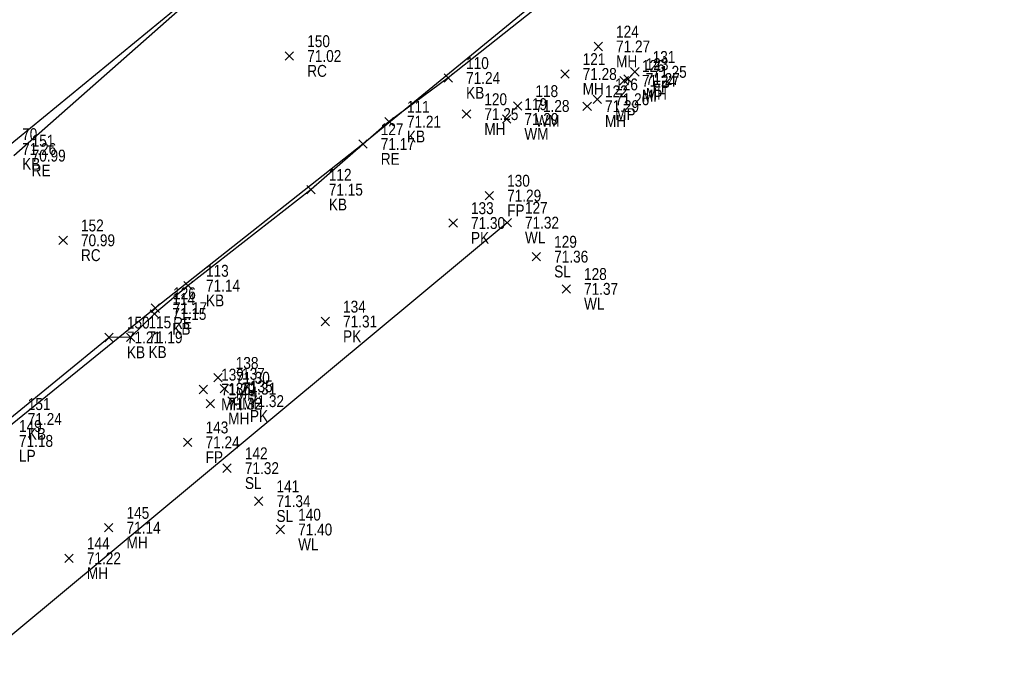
# Model space of a CAD drawing. Header units: feet. Extents: x 663429 to 663605, y 733160 to 733290.
# Tile 44 of 45: x 663587 to 663604, y 733259 to 733270. Entities that reach past the tile are written whole.
import ezdxf

# ---------------------------------------------------------------- set-up
doc = ezdxf.new("R2010")
doc.units = ezdxf.units.FT
doc.header["$MEASUREMENT"] = 0
doc.layers.get('0').update_dxf_attribs({"linetype": 'CONTINUOUS'})
for name, color, linetype in [('KERB', 7, 'CONTINUOUS'), ('LAMPOST', 7, 'CONTINUOUS'), ('MANHOLE', 7, 'CONTINUOUS'), ('MINI PILLAR', 7, 'CONTINUOUS'), ('PNTDESC', 3, 'CONTINUOUS'), ('PNTELEV', 5, 'CONTINUOUS'), ('PNTNO', 7, 'CONTINUOUS'), ('PNTS', 1, 'CONTINUOUS'), ('ROAD EDGE', 1, 'CONTINUOUS'), ('SPOT LEVEL', 7, 'CONTINUOUS'), ('WALL', 7, 'CONTINUOUS'), ('WATER METER', 7, 'CONTINUOUS')]:
    doc.layers.add(name, color=color, linetype=linetype)
doc.styles.add('PTXT', font='ARIALN.TTF', dxfattribs={"width": 0.75})

# ---------------------------------------------------------------- blocks, each defined once
blk = doc.blocks.new('SPT10')
at = {"color": 0, "linetype": 'Continuous'}
for p, q in [((-0.354, -0.354), (0.354, 0.354)), ((0.354, -0.354), (-0.354, 0.354))]:
    blk.add_line(p, q, dxfattribs=at)
blk = doc.blocks.new('SRVPNO2')
at = {"layer": 'PNTDESC', "style": 'PTXT'}
blk.add_attdef('DESC2', (1.5, -1.75), '', height=1, dxfattribs=at)
at = {"layer": 'PNTNO', "style": 'PTXT'}
for tag in ['ELEV2', 'PT#']:
    blk.add_attdef(tag, (1.5, 0.75), '', height=1, dxfattribs=at)

msp = doc.modelspace()

# ---------------------------------------------------------------- linework, layer by layer
at = {"color": 1, "linetype": 'ByBlock'}
msp.add_polyline3d([(663587.026, 733267.572, 70.986), (663590.634, 733270.763, 70.996), (663595.055, 733274.246, 71.076), (663595.42, 733274.808, 71.194), (663595.697, 733275.666, 71.261), (663595.611, 733276.076, 71.267), (663599.598, 733279.355, 71.282), (663603.705, 733274.42, 71.288), (663599.776, 733271.238, 71.247), (663599.496, 733271.504, 71.274), (663598.887, 733271.972, 71.278), (663598.293, 733271.991, 71.269), (663597.896, 733271.862, 71.205), (663592.905, 733267.767, 71.171), (663589.408, 733265.004, 71.17), (663584.44, 733260.977, 71.067)], dxfattribs=at)
at = {"linetype": 'ByBlock'}
for points in [[(663596.601, 733270.679, 71.268), (663594.342, 733268.88, 71.242), (663593.346, 733268.144, 71.213), (663592.03, 733266.999, 71.154), (663589.962, 733265.383, 71.136), (663589.395, 733264.906, 71.151), (663588.993, 733264.514, 71.191), (663588.63, 733264.51, 71.21), (663586.961, 733263.138, 71.24)], [(663586.866, 733267.683, 71.258), (663590.37, 733270.559, 71.186)], [(663595.333, 733266.443, 71.324), (663578.081, 733252.09, 71.62), (663573.641, 733248.493, 71.636), (663568.948, 733244.461, 71.547), (663564.495, 733241.015, 71.57), (663556.419, 733234.428, 71.933), (663552.066, 733230.916, 71.948), (663547.151, 733226.853, 71.926), (663542.895, 733223.289, 71.934), (663534.343, 733216.748, 72.23), (663529.952, 733213.282, 72.3), (663524.942, 733209.031, 72.237), (663520.673, 733205.554, 72.258), (663513.258, 733203.154, 72.534), (663507.803, 733202.218, 72.557), (663501.626, 733201.165, 72.587), (663496.074, 733200.201, 72.553)]]:
    msp.add_polyline3d(points, dxfattribs=at)
at = {"layer": 'KERB'}
for p in [(663594.342, 733268.88, 71.242), (663593.346, 733268.144, 71.213), (663592.03, 733266.999, 71.154), (663589.962, 733265.383, 71.136), (663589.395, 733264.906, 71.151), (663588.63, 733264.51, 71.21), (663588.993, 733264.514, 71.191)]:
    msp.add_point(p, dxfattribs=at)
at = {"layer": 'MANHOLE'}
for p in [(663596.867, 733269.41, 71.273), (663596.305, 733268.947, 71.279), (663597.367, 733268.862, 71.267), (663596.681, 733268.404, 71.291), (663594.649, 733268.271, 71.253), (663590.463, 733263.831, 71.299), (663590.217, 733263.634, 71.292), (663590.57, 733263.648, 71.314), (663590.335, 733263.395, 71.316), (663588.624, 733261.307, 71.144), (663587.956, 733260.792, 71.22)]:
    msp.add_point(p, dxfattribs=at)
at = {"layer": 'MINI PILLAR'}
for p in [(663597.303, 733268.832, 71.238), (663596.852, 733268.521, 71.262)]:
    msp.add_point(p, dxfattribs=at)
at = {"layer": 'PNTS'}
for p in [(663591.667, 733269.249, 71.017), (663597.483, 733268.983, 71.254), (663595.033, 733266.899, 71.294), (663594.424, 733266.437, 71.301), (663587.857, 733266.146, 70.995), (663592.27, 733264.779, 71.313), (663590.702, 733263.438, 71.317), (663589.955, 733262.745, 71.244)]:
    msp.add_point(p, dxfattribs=at)
at = {"layer": 'ROAD EDGE'}
for p in [(663592.905, 733267.767, 71.171), (663589.408, 733265.004, 71.17)]:
    msp.add_point(p, dxfattribs=at)
at = {"layer": 'SPOT LEVEL'}
for p in [(663595.825, 733265.871, 71.356), (663590.617, 733262.309, 71.324), (663591.149, 733261.754, 71.339)]:
    msp.add_point(p, dxfattribs=at)
at = {"layer": 'WALL'}
for p in [(663595.333, 733266.443, 71.324), (663596.328, 733265.328, 71.367), (663591.514, 733261.277, 71.404)]:
    msp.add_point(p, dxfattribs=at)
at = {"layer": 'WATER METER'}
for p in [(663595.509, 733268.408, 71.282), (663595.323, 733268.189, 71.286)]:
    msp.add_point(p, dxfattribs=at)

# ---------------------------------------------------------------- block references
at = {"layer": 'KERB'}
ref = msp.add_blockref('SRVPNO2', (663594.342, 733268.88, 71.242), dxfattribs=dict(at, xscale=0.2, yscale=0.2, zscale=0.2))
ref.add_attrib('PT#', '110', (663594.642, 733269.03, 56.994), dxfattribs={"layer": 'PNTNO', "height": 0.2, "style": 'PTXT'})
ref.add_attrib('ELEV2', '71.24', (663594.642, 733268.78, 56.994), dxfattribs={"layer": 'PNTELEV', "height": 0.2, "style": 'PTXT'})
ref.add_attrib('DESC2', 'KB', (663594.642, 733268.53, 56.994), dxfattribs={"layer": 'PNTDESC', "height": 0.2, "style": 'PTXT'})
at = {"layer": 'KERB', "xscale": 0.2, "yscale": 0.2, "zscale": 0.2}
for p in [(663594.342, 733268.88, 71.242), (663593.346, 733268.144, 71.213), (663592.03, 733266.999, 71.154), (663589.962, 733265.383, 71.136), (663589.395, 733264.906, 71.151), (663588.63, 733264.51, 71.21), (663588.993, 733264.514, 71.191)]:
    msp.add_blockref('SPT10', p, dxfattribs=at)
at = {"layer": 'KERB'}
ref = msp.add_blockref('SRVPNO2', (663593.346, 733268.144, 71.213), dxfattribs=dict(at, xscale=0.2, yscale=0.2, zscale=0.2))
ref.add_attrib('PT#', '111', (663593.646, 733268.294, 56.971), dxfattribs={"layer": 'PNTNO', "height": 0.2, "style": 'PTXT'})
ref.add_attrib('ELEV2', '71.21', (663593.646, 733268.044, 56.971), dxfattribs={"layer": 'PNTELEV', "height": 0.2, "style": 'PTXT'})
ref.add_attrib('DESC2', 'KB', (663593.646, 733267.794, 56.971), dxfattribs={"layer": 'PNTDESC', "height": 0.2, "style": 'PTXT'})
ref = msp.add_blockref('SRVPNO2', (663586.866, 733267.683, 71.258), dxfattribs=dict(at, xscale=0.2, yscale=0.2, zscale=0.2))
ref.add_attrib('PT#', '70', (663587.166, 733267.833, 57.006), dxfattribs={"layer": 'PNTNO', "height": 0.2, "style": 'PTXT'})
ref.add_attrib('ELEV2', '71.26', (663587.166, 733267.583, 57.006), dxfattribs={"layer": 'PNTELEV', "height": 0.2, "style": 'PTXT'})
ref.add_attrib('DESC2', 'KB', (663587.166, 733267.333, 57.006), dxfattribs={"layer": 'PNTDESC', "height": 0.2, "style": 'PTXT'})
ref = msp.add_blockref('SRVPNO2', (663592.03, 733266.999, 71.154), dxfattribs=dict(at, xscale=0.2, yscale=0.2, zscale=0.2))
ref.add_attrib('PT#', '112', (663592.33, 733267.149, 56.923), dxfattribs={"layer": 'PNTNO', "height": 0.2, "style": 'PTXT'})
ref.add_attrib('ELEV2', '71.15', (663592.33, 733266.899, 56.923), dxfattribs={"layer": 'PNTELEV', "height": 0.2, "style": 'PTXT'})
ref.add_attrib('DESC2', 'KB', (663592.33, 733266.649, 56.923), dxfattribs={"layer": 'PNTDESC', "height": 0.2, "style": 'PTXT'})
ref = msp.add_blockref('SRVPNO2', (663589.962, 733265.383, 71.136), dxfattribs=dict(at, xscale=0.2, yscale=0.2, zscale=0.2))
ref.add_attrib('PT#', '113', (663590.262, 733265.533, 56.909), dxfattribs={"layer": 'PNTNO', "height": 0.2, "style": 'PTXT'})
ref.add_attrib('ELEV2', '71.14', (663590.262, 733265.283, 56.909), dxfattribs={"layer": 'PNTELEV', "height": 0.2, "style": 'PTXT'})
ref.add_attrib('DESC2', 'KB', (663590.262, 733265.033, 56.909), dxfattribs={"layer": 'PNTDESC', "height": 0.2, "style": 'PTXT'})
ref = msp.add_blockref('SRVPNO2', (663589.395, 733264.906, 71.151), dxfattribs=dict(at, xscale=0.2, yscale=0.2, zscale=0.2))
ref.add_attrib('PT#', '114', (663589.695, 733265.056, 56.921), dxfattribs={"layer": 'PNTNO', "height": 0.2, "style": 'PTXT'})
ref.add_attrib('ELEV2', '71.15', (663589.695, 733264.806, 56.921), dxfattribs={"layer": 'PNTELEV', "height": 0.2, "style": 'PTXT'})
ref.add_attrib('DESC2', 'KB', (663589.695, 733264.556, 56.921), dxfattribs={"layer": 'PNTDESC', "height": 0.2, "style": 'PTXT'})
ref = msp.add_blockref('SRVPNO2', (663588.63, 733264.51, 71.21), dxfattribs=dict(at, xscale=0.2, yscale=0.2, zscale=0.2))
ref.add_attrib('PT#', '150', (663588.93, 733264.66, 56.968), dxfattribs={"layer": 'PNTNO', "height": 0.2, "style": 'PTXT'})
ref.add_attrib('ELEV2', '71.21', (663588.93, 733264.41, 56.968), dxfattribs={"layer": 'PNTELEV', "height": 0.2, "style": 'PTXT'})
ref.add_attrib('DESC2', 'KB', (663588.93, 733264.16, 56.968), dxfattribs={"layer": 'PNTDESC', "height": 0.2, "style": 'PTXT'})
ref = msp.add_blockref('SRVPNO2', (663588.993, 733264.514, 71.191), dxfattribs=dict(at, xscale=0.2, yscale=0.2, zscale=0.2))
ref.add_attrib('PT#', '115', (663589.293, 733264.664, 56.952), dxfattribs={"layer": 'PNTNO', "height": 0.2, "style": 'PTXT'})
ref.add_attrib('ELEV2', '71.19', (663589.293, 733264.414, 56.952), dxfattribs={"layer": 'PNTELEV', "height": 0.2, "style": 'PTXT'})
ref.add_attrib('DESC2', 'KB', (663589.293, 733264.164, 56.952), dxfattribs={"layer": 'PNTDESC', "height": 0.2, "style": 'PTXT'})
ref = msp.add_blockref('SRVPNO2', (663586.961, 733263.138, 71.24), dxfattribs=dict(at, xscale=0.2, yscale=0.2, zscale=0.2))
ref.add_attrib('PT#', '151', (663587.261, 733263.288, 56.992), dxfattribs={"layer": 'PNTNO', "height": 0.2, "style": 'PTXT'})
ref.add_attrib('ELEV2', '71.24', (663587.261, 733263.038, 56.992), dxfattribs={"layer": 'PNTELEV', "height": 0.2, "style": 'PTXT'})
ref.add_attrib('DESC2', 'KB', (663587.261, 733262.788, 56.992), dxfattribs={"layer": 'PNTDESC', "height": 0.2, "style": 'PTXT'})
at = {"layer": 'LAMPOST'}
ref = msp.add_blockref('SRVPNO2', (663586.813, 733262.768, 71.179), dxfattribs=dict(at, xscale=0.2, yscale=0.2, zscale=0.2))
ref.add_attrib('PT#', '149', (663587.113, 733262.918, 56.943), dxfattribs={"layer": 'PNTNO', "height": 0.2, "style": 'PTXT'})
ref.add_attrib('ELEV2', '71.18', (663587.113, 733262.668, 56.943), dxfattribs={"layer": 'PNTELEV', "height": 0.2, "style": 'PTXT'})
ref.add_attrib('DESC2', 'LP', (663587.113, 733262.418, 56.943), dxfattribs={"layer": 'PNTDESC', "height": 0.2, "style": 'PTXT'})
at = {"layer": 'MANHOLE'}
ref = msp.add_blockref('SRVPNO2', (663596.867, 733269.41, 71.273), dxfattribs=dict(at, xscale=0.2, yscale=0.2, zscale=0.2))
ref.add_attrib('PT#', '124', (663597.167, 733269.56, 57.019), dxfattribs={"layer": 'PNTNO', "height": 0.2, "style": 'PTXT'})
ref.add_attrib('ELEV2', '71.27', (663597.167, 733269.31, 57.019), dxfattribs={"layer": 'PNTELEV', "height": 0.2, "style": 'PTXT'})
ref.add_attrib('DESC2', 'MH', (663597.167, 733269.06, 57.019), dxfattribs={"layer": 'PNTDESC', "height": 0.2, "style": 'PTXT'})
at = {"layer": 'MANHOLE', "xscale": 0.2, "yscale": 0.2, "zscale": 0.2}
for p in [(663596.867, 733269.41, 71.273), (663596.305, 733268.947, 71.279), (663597.367, 733268.862, 71.267), (663596.681, 733268.404, 71.291), (663594.649, 733268.271, 71.253), (663590.463, 733263.831, 71.299), (663590.217, 733263.634, 71.292), (663590.57, 733263.648, 71.314), (663590.335, 733263.395, 71.316), (663588.624, 733261.307, 71.144), (663587.956, 733260.792, 71.22)]:
    msp.add_blockref('SPT10', p, dxfattribs=at)
at = {"layer": 'MANHOLE'}
ref = msp.add_blockref('SRVPNO2', (663596.305, 733268.947, 71.279), dxfattribs=dict(at, xscale=0.2, yscale=0.2, zscale=0.2))
ref.add_attrib('PT#', '121', (663596.605, 733269.097, 57.023), dxfattribs={"layer": 'PNTNO', "height": 0.2, "style": 'PTXT'})
ref.add_attrib('ELEV2', '71.28', (663596.605, 733268.847, 57.023), dxfattribs={"layer": 'PNTELEV', "height": 0.2, "style": 'PTXT'})
ref.add_attrib('DESC2', 'MH', (663596.605, 733268.597, 57.023), dxfattribs={"layer": 'PNTDESC', "height": 0.2, "style": 'PTXT'})
ref = msp.add_blockref('SRVPNO2', (663597.367, 733268.862, 71.267), dxfattribs=dict(at, xscale=0.2, yscale=0.2, zscale=0.2))
ref.add_attrib('PT#', '123', (663597.667, 733269.012, 57.014), dxfattribs={"layer": 'PNTNO', "height": 0.2, "style": 'PTXT'})
ref.add_attrib('ELEV2', '71.27', (663597.667, 733268.762, 57.014), dxfattribs={"layer": 'PNTELEV', "height": 0.2, "style": 'PTXT'})
ref.add_attrib('DESC2', 'MH', (663597.667, 733268.512, 57.014), dxfattribs={"layer": 'PNTDESC', "height": 0.2, "style": 'PTXT'})
ref = msp.add_blockref('SRVPNO2', (663594.649, 733268.271, 71.253), dxfattribs=dict(at, xscale=0.2, yscale=0.2, zscale=0.2))
ref.add_attrib('PT#', '120', (663594.949, 733268.421, 57.002), dxfattribs={"layer": 'PNTNO', "height": 0.2, "style": 'PTXT'})
ref.add_attrib('ELEV2', '71.25', (663594.949, 733268.171, 57.002), dxfattribs={"layer": 'PNTELEV', "height": 0.2, "style": 'PTXT'})
ref.add_attrib('DESC2', 'MH', (663594.949, 733267.921, 57.002), dxfattribs={"layer": 'PNTDESC', "height": 0.2, "style": 'PTXT'})
ref = msp.add_blockref('SRVPNO2', (663596.681, 733268.404, 71.291), dxfattribs=dict(at, xscale=0.2, yscale=0.2, zscale=0.2))
ref.add_attrib('PT#', '122', (663596.981, 733268.554, 57.033), dxfattribs={"layer": 'PNTNO', "height": 0.2, "style": 'PTXT'})
ref.add_attrib('ELEV2', '71.29', (663596.981, 733268.304, 57.033), dxfattribs={"layer": 'PNTELEV', "height": 0.2, "style": 'PTXT'})
ref.add_attrib('DESC2', 'MH', (663596.981, 733268.054, 57.033), dxfattribs={"layer": 'PNTDESC', "height": 0.2, "style": 'PTXT'})
ref = msp.add_blockref('SRVPNO2', (663590.463, 733263.831, 71.299), dxfattribs=dict(at, xscale=0.2, yscale=0.2, zscale=0.2))
ref.add_attrib('PT#', '138', (663590.763, 733263.981, 57.039), dxfattribs={"layer": 'PNTNO', "height": 0.2, "style": 'PTXT'})
ref.add_attrib('ELEV2', '71.30', (663590.763, 733263.731, 57.039), dxfattribs={"layer": 'PNTELEV', "height": 0.2, "style": 'PTXT'})
ref.add_attrib('DESC2', 'MH', (663590.763, 733263.481, 57.039), dxfattribs={"layer": 'PNTDESC', "height": 0.2, "style": 'PTXT'})
ref = msp.add_blockref('SRVPNO2', (663590.217, 733263.634, 71.292), dxfattribs=dict(at, xscale=0.2, yscale=0.2, zscale=0.2))
ref.add_attrib('PT#', '139', (663590.517, 733263.784, 57.034), dxfattribs={"layer": 'PNTNO', "height": 0.2, "style": 'PTXT'})
ref.add_attrib('ELEV2', '71.29', (663590.517, 733263.534, 57.034), dxfattribs={"layer": 'PNTELEV', "height": 0.2, "style": 'PTXT'})
ref.add_attrib('DESC2', 'MH', (663590.517, 733263.284, 57.034), dxfattribs={"layer": 'PNTDESC', "height": 0.2, "style": 'PTXT'})
ref = msp.add_blockref('SRVPNO2', (663590.57, 733263.648, 71.314), dxfattribs=dict(at, xscale=0.2, yscale=0.2, zscale=0.2))
ref.add_attrib('PT#', '137', (663590.87, 733263.798, 57.051), dxfattribs={"layer": 'PNTNO', "height": 0.2, "style": 'PTXT'})
ref.add_attrib('ELEV2', '71.31', (663590.87, 733263.548, 57.051), dxfattribs={"layer": 'PNTELEV', "height": 0.2, "style": 'PTXT'})
ref.add_attrib('DESC2', 'MH', (663590.87, 733263.298, 57.051), dxfattribs={"layer": 'PNTDESC', "height": 0.2, "style": 'PTXT'})
ref = msp.add_blockref('SRVPNO2', (663590.335, 733263.395, 71.316), dxfattribs=dict(at, xscale=0.2, yscale=0.2, zscale=0.2))
ref.add_attrib('PT#', '136', (663590.635, 733263.545, 57.053), dxfattribs={"layer": 'PNTNO', "height": 0.2, "style": 'PTXT'})
ref.add_attrib('ELEV2', '71.32', (663590.635, 733263.295, 57.053), dxfattribs={"layer": 'PNTELEV', "height": 0.2, "style": 'PTXT'})
ref.add_attrib('DESC2', 'MH', (663590.635, 733263.045, 57.053), dxfattribs={"layer": 'PNTDESC', "height": 0.2, "style": 'PTXT'})
ref = msp.add_blockref('SRVPNO2', (663588.624, 733261.307, 71.144), dxfattribs=dict(at, xscale=0.2, yscale=0.2, zscale=0.2))
ref.add_attrib('PT#', '145', (663588.924, 733261.457, 56.915), dxfattribs={"layer": 'PNTNO', "height": 0.2, "style": 'PTXT'})
ref.add_attrib('ELEV2', '71.14', (663588.924, 733261.207, 56.915), dxfattribs={"layer": 'PNTELEV', "height": 0.2, "style": 'PTXT'})
ref.add_attrib('DESC2', 'MH', (663588.924, 733260.957, 56.915), dxfattribs={"layer": 'PNTDESC', "height": 0.2, "style": 'PTXT'})
ref = msp.add_blockref('SRVPNO2', (663587.956, 733260.792, 71.22), dxfattribs=dict(at, xscale=0.2, yscale=0.2, zscale=0.2))
ref.add_attrib('PT#', '144', (663588.256, 733260.942, 56.976), dxfattribs={"layer": 'PNTNO', "height": 0.2, "style": 'PTXT'})
ref.add_attrib('ELEV2', '71.22', (663588.256, 733260.692, 56.976), dxfattribs={"layer": 'PNTELEV', "height": 0.2, "style": 'PTXT'})
ref.add_attrib('DESC2', 'MH', (663588.256, 733260.442, 56.976), dxfattribs={"layer": 'PNTDESC', "height": 0.2, "style": 'PTXT'})
at = {"layer": 'MINI PILLAR'}
ref = msp.add_blockref('SRVPNO2', (663597.303, 733268.832, 71.238), dxfattribs=dict(at, xscale=0.2, yscale=0.2, zscale=0.2))
ref.add_attrib('PT#', '125', (663597.603, 733268.982, 56.99), dxfattribs={"layer": 'PNTNO', "height": 0.2, "style": 'PTXT'})
ref.add_attrib('ELEV2', '71.24', (663597.603, 733268.732, 56.99), dxfattribs={"layer": 'PNTELEV', "height": 0.2, "style": 'PTXT'})
ref.add_attrib('DESC2', 'MP', (663597.603, 733268.482, 56.99), dxfattribs={"layer": 'PNTDESC', "height": 0.2, "style": 'PTXT'})
ref = msp.add_blockref('SRVPNO2', (663596.852, 733268.521, 71.262), dxfattribs=dict(at, xscale=0.2, yscale=0.2, zscale=0.2))
ref.add_attrib('PT#', '126', (663597.152, 733268.671, 57.01), dxfattribs={"layer": 'PNTNO', "height": 0.2, "style": 'PTXT'})
ref.add_attrib('ELEV2', '71.26', (663597.152, 733268.421, 57.01), dxfattribs={"layer": 'PNTELEV', "height": 0.2, "style": 'PTXT'})
ref.add_attrib('DESC2', 'MP', (663597.152, 733268.171, 57.01), dxfattribs={"layer": 'PNTDESC', "height": 0.2, "style": 'PTXT'})
at = {"layer": 'MINI PILLAR', "xscale": 0.2, "yscale": 0.2, "zscale": 0.2}
for p in [(663597.303, 733268.832, 71.238), (663596.852, 733268.521, 71.262)]:
    msp.add_blockref('SPT10', p, dxfattribs=at)
at = {"layer": 'PNTS'}
ref = msp.add_blockref('SRVPNO2', (663591.667, 733269.249, 71.017), dxfattribs=dict(at, xscale=0.2, yscale=0.2, zscale=0.2))
ref.add_attrib('PT#', '150', (663591.967, 733269.399, 71.017), dxfattribs={"layer": 'PNTNO', "height": 0.2, "style": 'PTXT'})
ref.add_attrib('ELEV2', '71.02', (663591.967, 733269.149, 71.017), dxfattribs={"layer": 'PNTELEV', "height": 0.2, "style": 'PTXT'})
ref.add_attrib('DESC2', 'RC', (663591.967, 733268.899, 71.017), dxfattribs={"layer": 'PNTDESC', "height": 0.2, "style": 'PTXT'})
at = {"layer": 'PNTS', "xscale": 0.2, "yscale": 0.2, "zscale": 0.2}
for p in [(663591.667, 733269.249, 71.017), (663597.483, 733268.983, 71.254), (663595.033, 733266.899, 71.294), (663594.424, 733266.437, 71.301), (663587.857, 733266.146, 70.995), (663592.27, 733264.779, 71.313), (663590.702, 733263.438, 71.317), (663589.955, 733262.745, 71.244)]:
    msp.add_blockref('SPT10', p, dxfattribs=at)
at = {"layer": 'PNTS'}
ref = msp.add_blockref('SRVPNO2', (663597.483, 733268.983, 71.254), dxfattribs=dict(at, xscale=0.2, yscale=0.2, zscale=0.2))
ref.add_attrib('PT#', '131', (663597.783, 733269.133, 57.003), dxfattribs={"layer": 'PNTNO', "height": 0.2, "style": 'PTXT'})
ref.add_attrib('ELEV2', '71.25', (663597.783, 733268.883, 57.003), dxfattribs={"layer": 'PNTELEV', "height": 0.2, "style": 'PTXT'})
ref.add_attrib('DESC2', 'FP', (663597.783, 733268.633, 57.003), dxfattribs={"layer": 'PNTDESC', "height": 0.2, "style": 'PTXT'})
ref = msp.add_blockref('SRVPNO2', (663595.033, 733266.899, 71.294), dxfattribs=dict(at, xscale=0.2, yscale=0.2, zscale=0.2))
ref.add_attrib('PT#', '130', (663595.333, 733267.049, 57.035), dxfattribs={"layer": 'PNTNO', "height": 0.2, "style": 'PTXT'})
ref.add_attrib('ELEV2', '71.29', (663595.333, 733266.799, 57.035), dxfattribs={"layer": 'PNTELEV', "height": 0.2, "style": 'PTXT'})
ref.add_attrib('DESC2', 'FP', (663595.333, 733266.549, 57.035), dxfattribs={"layer": 'PNTDESC', "height": 0.2, "style": 'PTXT'})
ref = msp.add_blockref('SRVPNO2', (663594.424, 733266.437, 71.301), dxfattribs=dict(at, xscale=0.2, yscale=0.2, zscale=0.2))
ref.add_attrib('PT#', '133', (663594.724, 733266.587, 57.041), dxfattribs={"layer": 'PNTNO', "height": 0.2, "style": 'PTXT'})
ref.add_attrib('ELEV2', '71.30', (663594.724, 733266.337, 57.041), dxfattribs={"layer": 'PNTELEV', "height": 0.2, "style": 'PTXT'})
ref.add_attrib('DESC2', 'PK', (663594.724, 733266.087, 57.041), dxfattribs={"layer": 'PNTDESC', "height": 0.2, "style": 'PTXT'})
ref = msp.add_blockref('SRVPNO2', (663587.857, 733266.146, 70.995), dxfattribs=dict(at, xscale=0.2, yscale=0.2, zscale=0.2))
ref.add_attrib('PT#', '152', (663588.157, 733266.296, 70.995), dxfattribs={"layer": 'PNTNO', "height": 0.2, "style": 'PTXT'})
ref.add_attrib('ELEV2', '70.99', (663588.157, 733266.046, 70.995), dxfattribs={"layer": 'PNTELEV', "height": 0.2, "style": 'PTXT'})
ref.add_attrib('DESC2', 'RC', (663588.157, 733265.796, 70.995), dxfattribs={"layer": 'PNTDESC', "height": 0.2, "style": 'PTXT'})
ref = msp.add_blockref('SRVPNO2', (663592.27, 733264.779, 71.313), dxfattribs=dict(at, xscale=0.2, yscale=0.2, zscale=0.2))
ref.add_attrib('PT#', '134', (663592.57, 733264.929, 57.051), dxfattribs={"layer": 'PNTNO', "height": 0.2, "style": 'PTXT'})
ref.add_attrib('ELEV2', '71.31', (663592.57, 733264.679, 57.051), dxfattribs={"layer": 'PNTELEV', "height": 0.2, "style": 'PTXT'})
ref.add_attrib('DESC2', 'PK', (663592.57, 733264.429, 57.051), dxfattribs={"layer": 'PNTDESC', "height": 0.2, "style": 'PTXT'})
ref = msp.add_blockref('SRVPNO2', (663590.702, 733263.438, 71.317), dxfattribs=dict(at, xscale=0.2, yscale=0.2, zscale=0.2))
ref.add_attrib('PT#', '135', (663591.002, 733263.588, 57.053), dxfattribs={"layer": 'PNTNO', "height": 0.2, "style": 'PTXT'})
ref.add_attrib('ELEV2', '71.32', (663591.002, 733263.338, 57.053), dxfattribs={"layer": 'PNTELEV', "height": 0.2, "style": 'PTXT'})
ref.add_attrib('DESC2', 'PK', (663591.002, 733263.088, 57.053), dxfattribs={"layer": 'PNTDESC', "height": 0.2, "style": 'PTXT'})
ref = msp.add_blockref('SRVPNO2', (663589.955, 733262.745, 71.244), dxfattribs=dict(at, xscale=0.2, yscale=0.2, zscale=0.2))
ref.add_attrib('PT#', '143', (663590.255, 733262.895, 56.995), dxfattribs={"layer": 'PNTNO', "height": 0.2, "style": 'PTXT'})
ref.add_attrib('ELEV2', '71.24', (663590.255, 733262.645, 56.995), dxfattribs={"layer": 'PNTELEV', "height": 0.2, "style": 'PTXT'})
ref.add_attrib('DESC2', 'FP', (663590.255, 733262.395, 56.995), dxfattribs={"layer": 'PNTDESC', "height": 0.2, "style": 'PTXT'})
at = {"layer": 'ROAD EDGE'}
ref = msp.add_blockref('SRVPNO2', (663592.905, 733267.767, 71.171), dxfattribs=dict(at, xscale=0.2, yscale=0.2, zscale=0.2))
ref.add_attrib('PT#', '127', (663593.205, 733267.917, 71.171), dxfattribs={"layer": 'PNTNO', "height": 0.2, "style": 'PTXT'})
ref.add_attrib('ELEV2', '71.17', (663593.205, 733267.667, 71.171), dxfattribs={"layer": 'PNTELEV', "height": 0.2, "style": 'PTXT'})
ref.add_attrib('DESC2', 'RE', (663593.205, 733267.417, 71.171), dxfattribs={"layer": 'PNTDESC', "height": 0.2, "style": 'PTXT'})
ref = msp.add_blockref('SRVPNO2', (663587.026, 733267.572, 70.986), dxfattribs=dict(at, xscale=0.2, yscale=0.2, zscale=0.2))
ref.add_attrib('PT#', '151', (663587.326, 733267.722, 70.986), dxfattribs={"layer": 'PNTNO', "height": 0.2, "style": 'PTXT'})
ref.add_attrib('ELEV2', '70.99', (663587.326, 733267.472, 70.986), dxfattribs={"layer": 'PNTELEV', "height": 0.2, "style": 'PTXT'})
ref.add_attrib('DESC2', 'RE', (663587.326, 733267.222, 70.986), dxfattribs={"layer": 'PNTDESC', "height": 0.2, "style": 'PTXT'})
at = {"layer": 'ROAD EDGE', "xscale": 0.2, "yscale": 0.2, "zscale": 0.2}
for p in [(663592.905, 733267.767, 71.171), (663589.408, 733265.004, 71.17)]:
    msp.add_blockref('SPT10', p, dxfattribs=at)
at = {"layer": 'ROAD EDGE'}
ref = msp.add_blockref('SRVPNO2', (663589.408, 733265.004, 71.17), dxfattribs=dict(at, xscale=0.2, yscale=0.2, zscale=0.2))
ref.add_attrib('PT#', '126', (663589.708, 733265.154, 71.17), dxfattribs={"layer": 'PNTNO', "height": 0.2, "style": 'PTXT'})
ref.add_attrib('ELEV2', '71.17', (663589.708, 733264.904, 71.17), dxfattribs={"layer": 'PNTELEV', "height": 0.2, "style": 'PTXT'})
ref.add_attrib('DESC2', 'RE', (663589.708, 733264.654, 71.17), dxfattribs={"layer": 'PNTDESC', "height": 0.2, "style": 'PTXT'})
at = {"layer": 'SPOT LEVEL'}
ref = msp.add_blockref('SRVPNO2', (663595.825, 733265.871, 71.356), dxfattribs=dict(at, xscale=0.2, yscale=0.2, zscale=0.2))
ref.add_attrib('PT#', '129', (663596.125, 733266.021, 57.085), dxfattribs={"layer": 'PNTNO', "height": 0.2, "style": 'PTXT'})
ref.add_attrib('ELEV2', '71.36', (663596.125, 733265.771, 57.085), dxfattribs={"layer": 'PNTELEV', "height": 0.2, "style": 'PTXT'})
ref.add_attrib('DESC2', 'SL', (663596.125, 733265.521, 57.085), dxfattribs={"layer": 'PNTDESC', "height": 0.2, "style": 'PTXT'})
at = {"layer": 'SPOT LEVEL', "xscale": 0.2, "yscale": 0.2, "zscale": 0.2}
for p in [(663595.825, 733265.871, 71.356), (663590.617, 733262.309, 71.324), (663591.149, 733261.754, 71.339)]:
    msp.add_blockref('SPT10', p, dxfattribs=at)
at = {"layer": 'SPOT LEVEL'}
ref = msp.add_blockref('SRVPNO2', (663590.617, 733262.309, 71.324), dxfattribs=dict(at, xscale=0.2, yscale=0.2, zscale=0.2))
ref.add_attrib('PT#', '142', (663590.917, 733262.459, 57.059), dxfattribs={"layer": 'PNTNO', "height": 0.2, "style": 'PTXT'})
ref.add_attrib('ELEV2', '71.32', (663590.917, 733262.209, 57.059), dxfattribs={"layer": 'PNTELEV', "height": 0.2, "style": 'PTXT'})
ref.add_attrib('DESC2', 'SL', (663590.917, 733261.959, 57.059), dxfattribs={"layer": 'PNTDESC', "height": 0.2, "style": 'PTXT'})
ref = msp.add_blockref('SRVPNO2', (663591.149, 733261.754, 71.339), dxfattribs=dict(at, xscale=0.2, yscale=0.2, zscale=0.2))
ref.add_attrib('PT#', '141', (663591.449, 733261.904, 57.071), dxfattribs={"layer": 'PNTNO', "height": 0.2, "style": 'PTXT'})
ref.add_attrib('ELEV2', '71.34', (663591.449, 733261.654, 57.071), dxfattribs={"layer": 'PNTELEV', "height": 0.2, "style": 'PTXT'})
ref.add_attrib('DESC2', 'SL', (663591.449, 733261.404, 57.071), dxfattribs={"layer": 'PNTDESC', "height": 0.2, "style": 'PTXT'})
at = {"layer": 'WALL'}
ref = msp.add_blockref('SRVPNO2', (663595.333, 733266.443, 71.324), dxfattribs=dict(at, xscale=0.2, yscale=0.2, zscale=0.2))
ref.add_attrib('PT#', '127', (663595.633, 733266.593, 57.059), dxfattribs={"layer": 'PNTNO', "height": 0.2, "style": 'PTXT'})
ref.add_attrib('ELEV2', '71.32', (663595.633, 733266.343, 57.059), dxfattribs={"layer": 'PNTELEV', "height": 0.2, "style": 'PTXT'})
ref.add_attrib('DESC2', 'WL', (663595.633, 733266.093, 57.059), dxfattribs={"layer": 'PNTDESC', "height": 0.2, "style": 'PTXT'})
at = {"layer": 'WALL', "xscale": 0.2, "yscale": 0.2, "zscale": 0.2}
for p in [(663595.333, 733266.443, 71.324), (663596.328, 733265.328, 71.367), (663591.514, 733261.277, 71.404)]:
    msp.add_blockref('SPT10', p, dxfattribs=at)
at = {"layer": 'WALL'}
ref = msp.add_blockref('SRVPNO2', (663596.328, 733265.328, 71.367), dxfattribs=dict(at, xscale=0.2, yscale=0.2, zscale=0.2))
ref.add_attrib('PT#', '128', (663596.628, 733265.478, 57.093), dxfattribs={"layer": 'PNTNO', "height": 0.2, "style": 'PTXT'})
ref.add_attrib('ELEV2', '71.37', (663596.628, 733265.228, 57.093), dxfattribs={"layer": 'PNTELEV', "height": 0.2, "style": 'PTXT'})
ref.add_attrib('DESC2', 'WL', (663596.628, 733264.978, 57.093), dxfattribs={"layer": 'PNTDESC', "height": 0.2, "style": 'PTXT'})
ref = msp.add_blockref('SRVPNO2', (663591.514, 733261.277, 71.404), dxfattribs=dict(at, xscale=0.2, yscale=0.2, zscale=0.2))
ref.add_attrib('PT#', '140', (663591.814, 733261.427, 57.124), dxfattribs={"layer": 'PNTNO', "height": 0.2, "style": 'PTXT'})
ref.add_attrib('ELEV2', '71.40', (663591.814, 733261.177, 57.124), dxfattribs={"layer": 'PNTELEV', "height": 0.2, "style": 'PTXT'})
ref.add_attrib('DESC2', 'WL', (663591.814, 733260.927, 57.124), dxfattribs={"layer": 'PNTDESC', "height": 0.2, "style": 'PTXT'})
at = {"layer": 'WATER METER'}
ref = msp.add_blockref('SRVPNO2', (663595.509, 733268.408, 71.282), dxfattribs=dict(at, xscale=0.2, yscale=0.2, zscale=0.2))
ref.add_attrib('PT#', '118', (663595.809, 733268.558, 57.026), dxfattribs={"layer": 'PNTNO', "height": 0.2, "style": 'PTXT'})
ref.add_attrib('ELEV2', '71.28', (663595.809, 733268.308, 57.026), dxfattribs={"layer": 'PNTELEV', "height": 0.2, "style": 'PTXT'})
ref.add_attrib('DESC2', 'WM', (663595.809, 733268.058, 57.026), dxfattribs={"layer": 'PNTDESC', "height": 0.2, "style": 'PTXT'})
at = {"layer": 'WATER METER', "xscale": 0.2, "yscale": 0.2, "zscale": 0.2}
for p in [(663595.509, 733268.408, 71.282), (663595.323, 733268.189, 71.286)]:
    msp.add_blockref('SPT10', p, dxfattribs=at)
at = {"layer": 'WATER METER'}
ref = msp.add_blockref('SRVPNO2', (663595.323, 733268.189, 71.286), dxfattribs=dict(at, xscale=0.2, yscale=0.2, zscale=0.2))
ref.add_attrib('PT#', '119', (663595.623, 733268.339, 57.029), dxfattribs={"layer": 'PNTNO', "height": 0.2, "style": 'PTXT'})
ref.add_attrib('ELEV2', '71.29', (663595.623, 733268.089, 57.029), dxfattribs={"layer": 'PNTELEV', "height": 0.2, "style": 'PTXT'})
ref.add_attrib('DESC2', 'WM', (663595.623, 733267.839, 57.029), dxfattribs={"layer": 'PNTDESC', "height": 0.2, "style": 'PTXT'})

doc.saveas('drawing.dxf')
